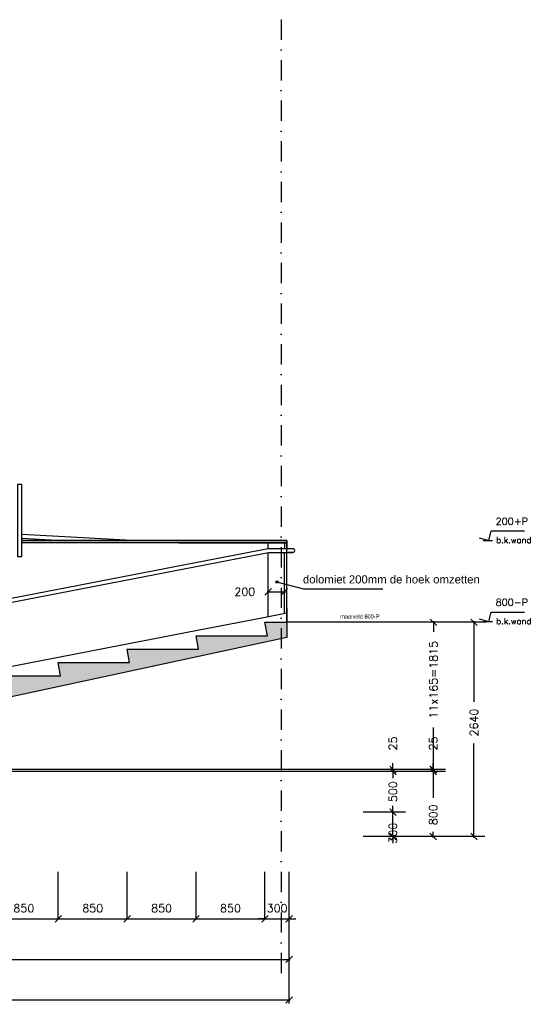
# Model space of a CAD drawing. Extents: x 98997 to 245130, y 18007 to 138999.
# Tile 4 of 58: x 167305 to 173618, y 18007 to 30140. Entities that reach past the tile are written whole.
import ezdxf

# ---------------------------------------------------------------- set-up
doc = ezdxf.new("R2010")
doc.units = 0
doc.header["$LTSCALE"] = 20
doc.header["$MEASUREMENT"] = 0
doc.header["$PDSIZE"] = -1
doc.linetypes.add('HIDDEN', pattern=[9.375, 6.25, -3.125])
doc.linetypes.add('STRAM_0WT$0$DASHDOT', pattern=[25, 12.5, -6.25, 0, -6.25])
doc.layers.get('0').update_dxf_attribs({"linetype": 'CONTINUOUS'})
doc.layers.get('DEFPOINTS').update_dxf_attribs({"linetype": 'CONTINUOUS'})
for name, color, linetype in [('_DETAILNUMMERS', 4, 'CONTINUOUS'), ('A--A23--_F--3-', 9, 'CONTINUOUS'), ('A--L13D1_VLOEREN', 1, 'CONTINUOUS'), ('A--L13D4_VLOEREN', 4, 'CONTINUOUS'), ('A--L21D1_BUITENWAND', 1, 'CONTINUOUS'), ('A--L28DC1_KONSTR', 1, 'HIDDEN'), ('A--M$1A-_F123-', 1, 'CONTINUOUS'), ('A--M01A1_MAATVOERING', 1, 'CONTINUOUS'), ('A--M01B1_HOOGTE_MAATV', 1, 'CONTINUOUS'), ('A--T$1A-_F123_20', 1, 'CONTINUOUS'), ('A--T01B2_HOOGTE_MAATV', 2, 'CONTINUOUS'), ('A--T01B3_HOOGTE_MAATV', 3, 'CONTINUOUS'), ('STRAM_0WT$0$A--T$7A8-_STRAMIEN', 8, 'STRAM_0WT$0$DASHDOT')]:
    doc.layers.add(name, color=color, linetype=linetype)
doc.styles.add('ALFA-0_25', font='ROMANS')
doc.styles.add('EB2', font='ARIAL.TTF')
doc.styles.add('HIEMSTRA', font='romans.shx')
doc.styles.add('HOOGTEXT', font='ROMANS.shx', dxfattribs={"height": 2.5})
doc.dimstyles.get("Standard").update_dxf_attribs({"dimscale": 40, "dimtxt": 2.5, "dimasz": 2, "dimexe": 0.3, "dimexo": 0.3, "dimgap": 2, "dimtad": 1, "dimdec": 0, "dimzin": 0, "dimdsep": 46, "dimtxsty": 'HIEMSTRA', "dimblk1": 'OBLIQUE', "dimblk2": 'OBLIQUE', "dimsah": 1, "dimcen": 0.09, "dimdle": 0.3, "dimclrd": 1, "dimclre": 1, "dimclrt": 3, "dimadec": 0, "dimazin": 0, "dimtfac": 1, "dimtdec": 4, "dimtix": 1, "dimtmove": 2, "dimatfit": 3, "dimldrblk": 'OBLIQUE', "dimfxl": 0, "dimtvp": 625, "dimtolj": 1, "dimtzin": 0, "dimarcsym": 0})
doc.dimstyles.new('STANDARD$0', dxfattribs={"dimscale": 50, "dimtxt": 2.5, "dimasz": 2, "dimexe": 2, "dimexo": 0, "dimgap": 2, "dimtad": 1, "dimdec": 0, "dimzin": 0, "dimdsep": 46, "dimtxsty": 'ALFA-0_25', "dimblk1": 'OBLIQUE', "dimblk2": 'OBLIQUE', "dimsah": 1, "dimcen": -3, "dimdle": 2, "dimclrd": 1, "dimclre": 1, "dimclrt": 2, "dimadec": 0, "dimazin": 0, "dimtfac": 0.666667, "dimtofl": 0, "dimtmove": 2, "dimatfit": 3, "dimldrblk": 'OBLIQUE', "dimfxl": 0, "dimtvp": 0.833333, "dimtolj": 1, "dimtzin": 0, "dimarcsym": 0})

# ---------------------------------------------------------------- blocks, each defined once
blk = doc.blocks.new('_OBLIQUE')
at = {"color": 0, "linetype": 'ByBlock'}
blk.add_line((-0.5, -0.5), (0.5, 0.5), dxfattribs=at)
blk = doc.blocks.new('*D527')
at = {"layer": 'A--M$1A-_F123-', "color": 1, "lineweight": -2}
blk.add_line((169469, 19061), (170343, 19061), dxfattribs=at)
at = {"layer": 'DEFPOINTS', "color": 0}
for p in [(169481, 19061), (170331, 19061), (170331, 19061)]:
    blk.add_point(p, dxfattribs=at)
at = {"layer": 'A--M$1A-_F123-', "color": 1, "lineweight": -2, "xscale": 80, "yscale": 80, "zscale": 80, "rotation": 180}
blk.add_blockref('_OBLIQUE', (169481, 19061), dxfattribs=at)
at = {"layer": 'A--M$1A-_F123-', "color": 1, "lineweight": -2, "xscale": 80, "yscale": 80, "zscale": 80}
blk.add_blockref('_OBLIQUE', (170331, 19061), dxfattribs=at)
at = {"layer": 'A--M$1A-_F123-', "color": 3, "insert": (169906, 19191), "char_height": 100, "attachment_point": 5, "style": 'HIEMSTRA'}
blk.add_mtext('\\A1;850', dxfattribs=at)
blk = doc.blocks.new('*D528')
at = {"layer": 'A--M$1A-_F123-', "color": 1, "lineweight": -2}
for p, q in [((170331, 19061), (170251, 19061)), ((170331, 19061), (170630, 19061)), ((170630, 19061), (170710, 19061))]:
    blk.add_line(p, q, dxfattribs=at)
at = {"layer": 'DEFPOINTS', "color": 0}
for p in [(170331, 19061), (170630, 19061), (170630, 19061)]:
    blk.add_point(p, dxfattribs=at)
at = {"layer": 'A--M$1A-_F123-', "color": 1, "lineweight": -2, "xscale": 80, "yscale": 80, "zscale": 80}
blk.add_blockref('_OBLIQUE', (170331, 19061), dxfattribs=at)
at = {"layer": 'A--M$1A-_F123-', "color": 1, "lineweight": -2, "xscale": 80, "yscale": 80, "zscale": 80, "rotation": 180}
blk.add_blockref('_OBLIQUE', (170630, 19061), dxfattribs=at)
at = {"layer": 'A--M$1A-_F123-', "color": 3, "insert": (170481, 19191), "char_height": 100, "attachment_point": 5, "style": 'HIEMSTRA'}
blk.add_mtext('\\A1;300', dxfattribs=at)
blk = doc.blocks.new('*D529')
at = {"layer": 'A--M$1A-_F123-', "color": 1, "lineweight": -2}
blk.add_line((161819, 18561), (170642, 18561), dxfattribs=at)
at = {"layer": 'DEFPOINTS', "color": 0}
for p in [(161831, 18561), (170630, 18561), (170630, 18561)]:
    blk.add_point(p, dxfattribs=at)
at = {"layer": 'A--M$1A-_F123-', "color": 1, "lineweight": -2, "xscale": 80, "yscale": 80, "zscale": 80, "rotation": 180}
blk.add_blockref('_OBLIQUE', (161831, 18561), dxfattribs=at)
at = {"layer": 'A--M$1A-_F123-', "color": 1, "lineweight": -2, "xscale": 80, "yscale": 80, "zscale": 80}
blk.add_blockref('_OBLIQUE', (170630, 18561), dxfattribs=at)
at = {"layer": 'A--M$1A-_F123-', "color": 3, "insert": (166231, 18691), "char_height": 100, "attachment_point": 5, "style": 'HIEMSTRA'}
blk.add_mtext('\\A1;8800', dxfattribs=at)
blk = doc.blocks.new('*D530')
at = {"layer": 'A--M$1A-_F123-', "color": 1, "lineweight": -2}
for p, q in [((172559, 22715), (172398, 22715)), ((172410, 22727), (172410, 22596)), ((172410, 20888), (172410, 21417)), ((172528, 20900), (172398, 20900))]:
    blk.add_line(p, q, dxfattribs=at)
at = {"layer": 'DEFPOINTS', "color": 0}
for p in [(172410, 22715), (172571, 22715), (172540, 20900)]:
    blk.add_point(p, dxfattribs=at)
at = {"layer": 'A--M$1A-_F123-', "color": 1, "lineweight": -2, "xscale": 80, "yscale": 80, "zscale": 80}
for p, rotation in [((172410, 22715), 90), ((172410, 20900), 270)]:
    blk.add_blockref('_OBLIQUE', p, dxfattribs=dict(at, rotation=rotation))
at = {"layer": 'A--M$1A-_F123-', "color": 3, "insert": (172410, 22007), "char_height": 100, "attachment_point": 5, "rotation": 90, "style": 'HIEMSTRA'}
blk.add_mtext('\\A1;11x165=1815', dxfattribs=at)
blk = doc.blocks.new('*D534')
at = {"layer": 'A--M$1A-_F123-', "color": 1, "lineweight": -2}
for p, q in [((172063, 20875), (171898, 20875)), ((171910, 20887), (171910, 20835)), ((171910, 20363), (171910, 20418)), ((172032, 20375), (171898, 20375))]:
    blk.add_line(p, q, dxfattribs=at)
at = {"layer": 'DEFPOINTS', "color": 0}
for p in [(171910, 20875), (172075, 20875), (172044, 20375)]:
    blk.add_point(p, dxfattribs=at)
at = {"layer": 'A--M$1A-_F123-', "color": 1, "lineweight": -2, "xscale": 80, "yscale": 80, "zscale": 80}
for p, rotation in [((171910, 20875), 90), ((171910, 20375), 270)]:
    blk.add_blockref('_OBLIQUE', p, dxfattribs=dict(at, rotation=rotation))
at = {"layer": 'A--M$1A-_F123-', "color": 3, "insert": (171910, 20627), "char_height": 100, "attachment_point": 5, "rotation": 90, "style": 'HIEMSTRA'}
blk.add_mtext('\\A1;500', dxfattribs=at)
blk = doc.blocks.new('*D535')
at = {"layer": 'A--M$1A-_F123-', "color": 1, "lineweight": -2}
for p, q in [((172063, 20900), (171898, 20900)), ((172032, 20875), (171898, 20875)), ((171910, 20900), (171910, 20980)), ((171910, 20875), (171910, 20900)), ((171910, 20875), (171910, 20795))]:
    blk.add_line(p, q, dxfattribs=at)
at = {"layer": 'DEFPOINTS', "color": 0}
for p in [(171910, 20900), (172044, 20875), (172075, 20900)]:
    blk.add_point(p, dxfattribs=at)
at = {"layer": 'A--M$1A-_F123-', "color": 1, "lineweight": -2, "xscale": 80, "yscale": 80, "zscale": 80}
for p, rotation in [((171910, 20900), 270), ((171910, 20875), 90)]:
    blk.add_blockref('_OBLIQUE', p, dxfattribs=dict(at, rotation=rotation))
at = {"layer": 'A--M$1A-_F123-', "color": 3, "insert": (171910, 21221), "char_height": 100, "attachment_point": 5, "rotation": 90, "style": 'HIEMSTRA'}
blk.add_mtext('\\A1;25', dxfattribs=at)
blk = doc.blocks.new('*D536')
at = {"layer": 'A--M$1A-_F123-', "color": 1, "lineweight": -2}
for p, q in [((172559, 20875), (172395, 20875)), ((172407, 20887), (172407, 20551)), ((172528, 20075), (172395, 20075)), ((172407, 20063), (172407, 20134))]:
    blk.add_line(p, q, dxfattribs=at)
at = {"layer": 'DEFPOINTS', "color": 0}
for p in [(172407, 20875), (172571, 20875), (172540, 20075)]:
    blk.add_point(p, dxfattribs=at)
at = {"layer": 'A--M$1A-_F123-', "color": 1, "lineweight": -2, "xscale": 80, "yscale": 80, "zscale": 80}
for p, rotation in [((172407, 20875), 90), ((172407, 20075), 270)]:
    blk.add_blockref('_OBLIQUE', p, dxfattribs=dict(at, rotation=rotation))
at = {"layer": 'A--M$1A-_F123-', "color": 3, "insert": (172407, 20343), "char_height": 100, "attachment_point": 5, "rotation": 90, "style": 'HIEMSTRA'}
blk.add_mtext('\\A1;800', dxfattribs=at)
blk = doc.blocks.new('*D537')
at = {"layer": 'A--M$1A-_F123-', "color": 1, "lineweight": -2}
for p, q in [((171910, 20375), (171910, 20455)), ((172063, 20375), (171898, 20375)), ((171910, 20075), (171910, 20375)), ((172032, 20075), (171898, 20075)), ((171910, 20075), (171910, 19995))]:
    blk.add_line(p, q, dxfattribs=at)
at = {"layer": 'DEFPOINTS', "color": 0}
for p in [(171910, 20375), (172075, 20375), (172044, 20075)]:
    blk.add_point(p, dxfattribs=at)
at = {"layer": 'A--M$1A-_F123-', "color": 1, "lineweight": -2, "xscale": 80, "yscale": 80, "zscale": 80}
for p, rotation in [((171910, 20375), 270), ((171910, 20075), 90)]:
    blk.add_blockref('_OBLIQUE', p, dxfattribs=dict(at, rotation=rotation))
at = {"layer": 'A--M$1A-_F123-', "color": 3, "insert": (171910, 20117), "char_height": 100, "attachment_point": 5, "rotation": 90, "style": 'HIEMSTRA'}
blk.add_mtext('\\A1;300', dxfattribs=at)
blk = doc.blocks.new('*D538')
at = {"layer": 'A--M$1A-_F123-', "color": 1, "lineweight": -2}
for p, q in [((172559, 20900), (172395, 20900)), ((172528, 20875), (172395, 20875)), ((172407, 20900), (172407, 20980)), ((172407, 20875), (172407, 20900)), ((172407, 20875), (172407, 20795))]:
    blk.add_line(p, q, dxfattribs=at)
at = {"layer": 'DEFPOINTS', "color": 0}
for p in [(172407, 20900), (172540, 20875), (172571, 20900)]:
    blk.add_point(p, dxfattribs=at)
at = {"layer": 'A--M$1A-_F123-', "color": 1, "lineweight": -2, "xscale": 80, "yscale": 80, "zscale": 80}
for p, rotation in [((172407, 20900), 270), ((172407, 20875), 90)]:
    blk.add_blockref('_OBLIQUE', p, dxfattribs=dict(at, rotation=rotation))
at = {"layer": 'A--M$1A-_F123-', "color": 3, "insert": (172407, 21221), "char_height": 100, "attachment_point": 5, "rotation": 90, "style": 'HIEMSTRA'}
blk.add_mtext('\\A1;25', dxfattribs=at)
blk = doc.blocks.new('*D540')
at = {"layer": 'A--M$1A-_F123-', "color": 1, "lineweight": -2}
for p, q in [((158646, 18061), (170642, 18061)), ((170630, 18019), (170630, 18073))]:
    blk.add_line(p, q, dxfattribs=at)
at = {"layer": 'DEFPOINTS', "color": 0}
for p in [(158658, 18061), (170630, 18061), (170630, 18007)]:
    blk.add_point(p, dxfattribs=at)
at = {"layer": 'A--M$1A-_F123-', "color": 1, "lineweight": -2, "xscale": 80, "yscale": 80, "zscale": 80, "rotation": 180}
blk.add_blockref('_OBLIQUE', (158658, 18061), dxfattribs=at)
at = {"layer": 'A--M$1A-_F123-', "color": 1, "lineweight": -2, "xscale": 80, "yscale": 80, "zscale": 80}
blk.add_blockref('_OBLIQUE', (170630, 18061), dxfattribs=at)
at = {"layer": 'A--M$1A-_F123-', "color": 3, "insert": (164644, 18191), "char_height": 100, "attachment_point": 5, "style": 'HIEMSTRA'}
blk.add_mtext('\\A1;11973', dxfattribs=at)
blk = doc.blocks.new('*D541')
at = {"layer": 'A--M$1A-_F123-', "color": 1, "lineweight": -2}
for p, q in [((173059, 22715), (172898, 22715)), ((172910, 22727), (172910, 21735)), ((172910, 20063), (172910, 21223)), ((173032, 20075), (172898, 20075))]:
    blk.add_line(p, q, dxfattribs=at)
at = {"layer": 'DEFPOINTS', "color": 0}
for p in [(172910, 22715), (173071, 22715), (173044, 20075)]:
    blk.add_point(p, dxfattribs=at)
at = {"layer": 'A--M$1A-_F123-', "color": 1, "lineweight": -2, "xscale": 80, "yscale": 80, "zscale": 80}
for p, rotation in [((172910, 22715), 90), ((172910, 20075), 270)]:
    blk.add_blockref('_OBLIQUE', p, dxfattribs=dict(at, rotation=rotation))
at = {"layer": 'A--M$1A-_F123-', "color": 3, "insert": (172910, 21479), "char_height": 100, "attachment_point": 5, "rotation": 90, "style": 'HIEMSTRA'}
blk.add_mtext('\\A1;2640', dxfattribs=at)
blk = doc.blocks.new('*D542')
at = {"layer": 'A--M$1A-_F123-', "color": 1, "lineweight": -2}
blk.add_line((168619, 19061), (169493, 19061), dxfattribs=at)
at = {"layer": 'DEFPOINTS', "color": 0}
for p in [(168631, 19061), (169481, 19061), (169481, 19061)]:
    blk.add_point(p, dxfattribs=at)
at = {"layer": 'A--M$1A-_F123-', "color": 1, "lineweight": -2, "xscale": 80, "yscale": 80, "zscale": 80, "rotation": 180}
blk.add_blockref('_OBLIQUE', (168631, 19061), dxfattribs=at)
at = {"layer": 'A--M$1A-_F123-', "color": 1, "lineweight": -2, "xscale": 80, "yscale": 80, "zscale": 80}
blk.add_blockref('_OBLIQUE', (169481, 19061), dxfattribs=at)
at = {"layer": 'A--M$1A-_F123-', "color": 3, "insert": (169056, 19191), "char_height": 100, "attachment_point": 5, "style": 'HIEMSTRA'}
blk.add_mtext('\\A1;850', dxfattribs=at)
blk = doc.blocks.new('*D543')
at = {"layer": 'A--M$1A-_F123-', "color": 1, "lineweight": -2}
blk.add_line((167769, 19061), (168643, 19061), dxfattribs=at)
at = {"layer": 'DEFPOINTS', "color": 0}
for p in [(167781, 19061), (168631, 19061), (168631, 19061)]:
    blk.add_point(p, dxfattribs=at)
at = {"layer": 'A--M$1A-_F123-', "color": 1, "lineweight": -2, "xscale": 80, "yscale": 80, "zscale": 80, "rotation": 180}
blk.add_blockref('_OBLIQUE', (167781, 19061), dxfattribs=at)
at = {"layer": 'A--M$1A-_F123-', "color": 1, "lineweight": -2, "xscale": 80, "yscale": 80, "zscale": 80}
blk.add_blockref('_OBLIQUE', (168631, 19061), dxfattribs=at)
at = {"layer": 'A--M$1A-_F123-', "color": 3, "insert": (168206, 19191), "char_height": 100, "attachment_point": 5, "style": 'HIEMSTRA'}
blk.add_mtext('\\A1;850', dxfattribs=at)
blk = doc.blocks.new('*D544')
at = {"layer": 'A--M$1A-_F123-', "color": 1, "lineweight": -2}
blk.add_line((166919, 19061), (167793, 19061), dxfattribs=at)
at = {"layer": 'DEFPOINTS', "color": 0}
for p in [(166931, 19061), (167781, 19061), (167781, 19061)]:
    blk.add_point(p, dxfattribs=at)
at = {"layer": 'A--M$1A-_F123-', "color": 1, "lineweight": -2, "xscale": 80, "yscale": 80, "zscale": 80, "rotation": 180}
blk.add_blockref('_OBLIQUE', (166931, 19061), dxfattribs=at)
at = {"layer": 'A--M$1A-_F123-', "color": 1, "lineweight": -2, "xscale": 80, "yscale": 80, "zscale": 80}
blk.add_blockref('_OBLIQUE', (167781, 19061), dxfattribs=at)
at = {"layer": 'A--M$1A-_F123-', "color": 3, "insert": (167356, 19191), "char_height": 100, "attachment_point": 5, "style": 'HIEMSTRA'}
blk.add_mtext('\\A1;850', dxfattribs=at)
blk = doc.blocks.new('HOOGTEP')
at = {"layer": 'A--M01A1_MAATVOERING'}
for p, q in [((-2.41, 0.65), (0, 0)), ((0, 0), (0.62, 2.33)), ((0.62, 2.33), (8.79, 2.33))]:
    blk.add_line(p, q, dxfattribs=at)
at = {"layer": 'A--M01B1_HOOGTE_MAATV'}
blk.add_line((-1.38, 0), (0.91, 0), dxfattribs=at)
at = {"layer": 'A--T01B2_HOOGTE_MAATV', "style": 'HOOGTEXT', "flags": 4}
blk.add_attdef('TEKST', (1.84, -0.67), '', height=1.5, dxfattribs=at)
at = {"layer": 'A--T01B3_HOOGTE_MAATV', "style": 'HOOGTEXT', "flags": 4}
blk.add_attdef('HOOGTE', (1.67, 3.82), '', height=1.75, dxfattribs=at)
blk = doc.blocks.new('*D553')
at = {"layer": 'A--M$1A-_F123-', "color": 1, "lineweight": -2}
for p, q in [((170359, 23091), (170583, 23091)), ((170371, 22969), (170371, 23103)), ((170571, 22938), (170571, 23103))]:
    blk.add_line(p, q, dxfattribs=at)
at = {"layer": 'DEFPOINTS', "color": 0}
for p in [(170571, 23091), (170371, 22957), (170571, 22926)]:
    blk.add_point(p, dxfattribs=at)
at = {"layer": 'A--M$1A-_F123-', "color": 1, "lineweight": -2, "xscale": 80, "yscale": 80, "zscale": 80, "rotation": 180}
blk.add_blockref('_OBLIQUE', (170371, 23091), dxfattribs=at)
at = {"layer": 'A--M$1A-_F123-', "color": 1, "lineweight": -2, "xscale": 80, "yscale": 80, "zscale": 80}
blk.add_blockref('_OBLIQUE', (170571, 23091), dxfattribs=at)
at = {"layer": 'A--M$1A-_F123-', "color": 3, "insert": (170082, 23091), "char_height": 100, "attachment_point": 5, "style": 'HIEMSTRA'}
blk.add_mtext('\\A1;200', dxfattribs=at)

msp = doc.modelspace()

# ---------------------------------------------------------------- hatches: boundary and pattern name
at = {"layer": 'A--A23--_F--3-'}
h = msp.add_hatch(dxfattribs=at)
h.set_pattern_fill('ALFABET', color=256, scale=25, angle=1, style=0, pattern_type=2)
h.set_pattern_definition([(46, (26482.98, -68921.19), (-107.90097, 104.19876), []), (51, (26482.98, -68921.19), (179.56153, -12.55617), [18.75, -206.25]), (356, (26482.98, -68921.2), (-37.96444, 187.414), [15, -165]), (101.4514, (26497.94, -68922.24), (141.59722, 174.85773), [15.93505, -175.28553]), (47.1842, (26482.1, -68871.2), (267.4918, -36.71697), [28.125, -309.375]), (97.6356, (26504.4, -68874.26), (229.3799, 247.5704), [23.90257, -262.92825]), (352.1842, (26482.1, -68871.2), (229.3797, 247.5706), [22.5, -247.5]), (22, (26507.32, -68883.26), (150.9607, -98.03503), [18.75, -206.25]), (327, (26507.32, -68883.26), (57.65567, 182.3215), [15, -165]), (72.4514, (26519.9, -68891.43), (208.61643, 84.28632), [15.93505, -175.28553]), (38.5, (26482.98, -68921.19), (1.58705, 83.263843), [0, -163, 0, -167.5, 0, -165.625]), (8.5, (26482.98, -68921.19), (64.03651, 99.73571), [0, -95.5, 0, -159.25, 0, -63.125]), (328.5, (26427.24, -68922.165), (133.533692, -3.308738), [0, -62.5, 0, -195, 0, -258.75]), (318.5, (26402.24, -68922.6), (145.33757, 27.566934), [0, -81.25, 0, -129.5, 0, -183.75]), (318.5, (26402.24, -68922.6), (145.33757, 27.566934), [0, -81.25, 0, -129.5, 0, -183.75])])
h.paths.add_polyline_path([(170600.5, 22528.3), (161756.6, 20624.7), (159532.7, 20599.7), (159532.7, 20074.7), (158657.7, 20074.7), (158657.7, 20874.7), (158882.7, 20874.7), (158882.7, 20824.7), (158932.7, 20824.7), (158932.7, 20374.7), (159232.7, 20374.7), (159232.7, 20824.7), (159282.7, 20824.7), (159282.7, 20874.7), (161860.3, 20899.7), (161830.3, 21064.5), (162710.3, 21064.5), (162680.3, 21229.5), (163560.3, 21229.5), (163530.3, 21394.5), (164410.3, 21394.5), (164380.3, 21559.5), (165260.3, 21559.5), (165230.3, 21724.5), (166110.4, 21724.5), (166080.4, 21889.5), (166960.3, 21889.5), (166930.3, 22054.5), (167810.3, 22054.5), (167780.3, 22219.5), (168660.3, 22219.5), (168630.3, 22384.5), (169510.3, 22384.5), (169480.3, 22549.5), (170360.3, 22549.5), (170330.3, 22714.5), (170600.7, 22714.5)])

# ---------------------------------------------------------------- linework, layer by layer
at = {"layer": '_DETAILNUMMERS', "color": 2}
for p, q in [((168687.9, 23724.7), (167329.6, 23795)), ((167329.5, 23724.7), (170600.5, 23724.7)), ((167758.7, 23724.7), (167329.6, 23746.9)), ((170600.5, 23724.7), (167329.6, 23724.7)), ((168687.9, 23724.7), (170600.5, 23724.7)), ((170675.1, 23621.9), (170600.5, 23625.8)), ((170676.1, 23573.8), (170600.5, 23577.7))]:
    msp.add_line(p, q, dxfattribs=at)
at = {"layer": '_DETAILNUMMERS', "color": 1}
for p, q in [((170600.5, 23694.7), (167329.6, 23694.7)), ((169267.8, 23694.7), (170600.5, 23694.7)), ((170570.5, 23694.7), (170570.5, 23621.9)), ((170600.5, 22714.5), (170600.5, 23724.7)), ((170600.5, 23724.7), (170600.5, 23625.8)), ((170370.5, 22787.2), (170370.5, 23571.9)), ((170570.5, 22820.6), (170570.5, 23571.9))]:
    msp.add_line(p, q, dxfattribs=at)
at = {"layer": '_DETAILNUMMERS', "color": 2}
msp.add_arc((170676.5, 23597.9), 24.1, 269.13118, 93.3407, dxfattribs=at)
at = {"layer": 'A--L13D1_VLOEREN'}
for points in [[(170675.1, 23621.9), (170368.6, 23621.9), (169601.3, 23473), (160956.2, 21799.7), (160956.2, 21799.7)], [(170675.1, 23571.9), (170373.4, 23571.9), (169610.8, 23423.9), (160961, 21749.7), (160956.2, 21749.7)], [(170600.7, 22826.1), (170291.8, 22766.1), (169499.6, 22612.4), (161336.1, 21032.3)]]:
    msp.add_lwpolyline(points, dxfattribs=at)
at = {"layer": 'A--L13D4_VLOEREN'}
msp.add_lwpolyline([(166930.3, 22054.5), (167810.3, 22054.5), (167780.3, 22219.5), (168660.3, 22219.5), (168630.3, 22384.5), (169510.3, 22384.5), (169480.3, 22549.5), (170360.3, 22549.5), (170330.3, 22714.5), (170600.7, 22714.5), (170600.5, 22528.3), (161756.6, 20624.7)], dxfattribs=at)
at = {"layer": 'A--L21D1_BUITENWAND'}
msp.add_line((170600.7, 22894.7), (170600.7, 22714.5), dxfattribs=at)
at = {"layer": 'A--L28DC1_KONSTR', "color": 1, "linetype": 'Continuous'}
for p, q in [((170370.5, 23622.5), (170370.5, 23694.7)), ((170812.5, 23123.9), (170477.7, 23210.1)), ((171783.8, 23123.9), (170812.5, 23123.9))]:
    msp.add_line(p, q, dxfattribs=at)
msp.add_lwpolyline([(167279.6, 23524.7), (167329.6, 23524.7), (167329.6, 24414.7), (167279.6, 24414.7)], close=True, dxfattribs=at)
at = {"layer": 'A--L28DC1_KONSTR', "color": 4, "linetype": 'Continuous'}
msp.add_circle((170477.7, 23210.1), 14.4, dxfattribs=at)
at = {"layer": 'A--M$1A-_F123-'}
for p, q in [((173056.3, 22714.5), (170600.7, 22714.5)), ((172540.3, 20874.7), (159073.9, 20874.7)), ((172543.9, 20899.7), (161859.8, 20899.7)), ((172043.9, 20374.7), (171543.9, 20374.7)), ((173043.9, 20074.7), (171543.9, 20074.7)), ((167780.7, 19060.8), (167780.7, 19638.6)), ((168630.7, 19060.8), (168630.7, 19638.6)), ((169480.7, 19060.8), (169480.7, 19638.6)), ((170330.7, 19060.8), (170330.7, 19638.6)), ((170630.7, 18060.8), (170630.7, 19638.6))]:
    msp.add_line(p, q, dxfattribs=at)
at = {"layer": 'STRAM_0WT$0$A--T$7A8-_STRAMIEN', "color": 8}
msp.add_line((170532.5, 39644.8), (170532.5, 18269.2), dxfattribs=at)

# ---------------------------------------------------------------- block references
at = {"layer": 'A--L21D1_BUITENWAND', "xscale": 50, "yscale": 50, "zscale": 50}
for p, values in [((173092.8, 23724.7), {'TEKST': 'b.k.wand', 'HOOGTE': '200+P'}), ((173092.8, 22724.7), {'TEKST': 'b.k.wand', 'HOOGTE': '800-P'})]:
    msp.add_blockref('HOOGTEP', p, dxfattribs=at).add_auto_attribs(values)

# ---------------------------------------------------------------- texts
at = {"layer": 'A--T$1A-_F123_20', "style": 'EB2'}
for s, height, p in [('dolomiet 200mm de hoek omzetten', 100, (170799.8, 23193.7)), ('maaiveld 800-P', 50, (171258.9, 22761.4))]:
    msp.add_text(s, height=height, dxfattribs=at).set_placement(p)

# ---------------------------------------------------------------- dimensions: what is measured, and where the dimension line sits
at = {"layer": 'A--M$1A-_F123-'}
dim = msp.add_linear_dim(base=(170570.5, 23090.8), p1=(170370.5, 22957), p2=(170570.5, 22925.9), dimstyle='Standard', override={"dimscale": 40, "dimtxsty": 'HIEMSTRA', "dimclrt": 3}, dxfattribs=at)
dim.commit()
dim.dimension.update_dxf_attribs({"geometry": '*D553', "text_midpoint": (170082, 23090.8), "dimtype": 160})
dim = msp.add_linear_dim(base=(172410.3, 22714.5), p1=(172540.3, 20899.7), p2=(172571.5, 22714.5), angle=90, text='11x165=1815', dimstyle='Standard', override={"dimscale": 40, "dimtxsty": 'HIEMSTRA', "dimclrt": 3}, dxfattribs=at)
dim.commit()
dim.dimension.update_dxf_attribs({"geometry": '*D530', "text_midpoint": (172410.3, 22006.6), "dimtype": 160})
for base, p1, p2, picture, middle in [((172910.3, 22714.5), (173043.9, 20074.7), (173071.5, 22714.5), '*D541', (172910.3, 21479.2)), ((171910.1, 20899.7), (172043.9, 20874.7), (172075, 20899.7), '*D535', (171910.1, 21220.7)), ((172406.5, 20899.7), (172540.3, 20874.7), (172571.5, 20899.7), '*D538', (172406.5, 21220.7)), ((171910.1, 20874.7), (172043.9, 20374.7), (172075, 20874.7), '*D534', (171910.1, 20626.5)), ((172406.5, 20874.7), (172540.3, 20074.7), (172571.5, 20874.7), '*D536', (172406.5, 20342.5)), ((171910.1, 20374.7), (172043.9, 20074.7), (172075, 20374.7), '*D537', (171910.1, 20116.5))]:
    dim = msp.add_linear_dim(base=base, p1=p1, p2=p2, angle=90, dimstyle='Standard', override={"dimscale": 40, "dimtxsty": 'HIEMSTRA', "dimclrt": 3}, dxfattribs=at)
    dim.commit()
    dim.dimension.update_dxf_attribs({"geometry": picture, "text_midpoint": middle, "dimtype": 160})
for base, p1, p2, picture, middle in [((167780.7, 19060.8), (166930.6, 19060.8), (167780.7, 19060.8), '*D544', (167355.6, 19190.8)), ((168630.7, 19060.8), (167780.6, 19060.8), (168630.7, 19060.8), '*D543', (168205.6, 19190.8)), ((169480.7, 19060.8), (168630.7, 19060.8), (169480.7, 19060.8), '*D542', (169055.7, 19190.8)), ((170330.7, 19060.8), (169480.7, 19060.8), (170330.7, 19060.8), '*D527', (169905.7, 19190.8)), ((170630.3, 19060.8), (170330.7, 19060.8), (170630.3, 19060.8), '*D528', (170480.5, 19190.8)), ((170630.3, 18560.8), (161830.7, 18560.8), (170630.3, 18560.8), '*D529', (166230.5, 18690.8)), ((170630.3, 18060.8), (158657.7, 18060.8), (170630.3, 18007.4), '*D540', (164644, 18190.8))]:
    dim = msp.add_linear_dim(base=base, p1=p1, p2=p2, dimstyle='STANDARD$0', override={"dimscale": 40, "dimexe": 0.3, "dimexo": 0.3, "dimtxsty": 'HIEMSTRA', "dimcen": 0.09, "dimdle": 0.3, "dimclrt": 3, "dimtfac": 1, "dimtdec": 4, "dimtix": 1, "dimtofl": 1, "dimtvp": 625}, dxfattribs=at)
    dim.commit()
    dim.dimension.update_dxf_attribs({"geometry": picture, "text_midpoint": middle})

doc.saveas('drawing.dxf')
